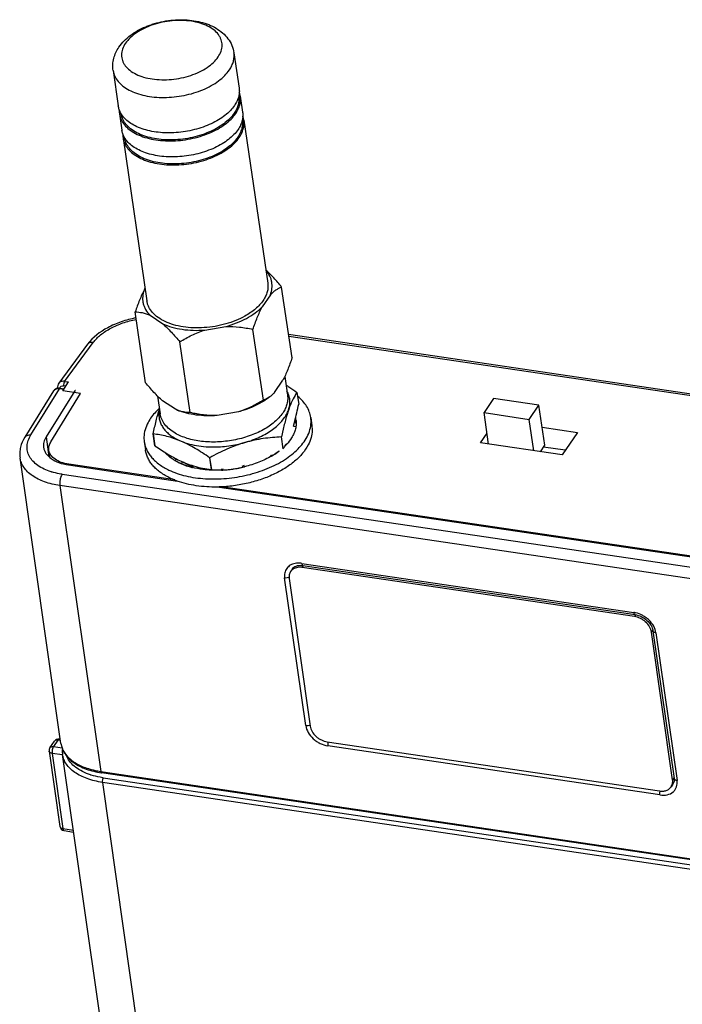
# Model space of a CAD drawing. Header units: inches. Extents: x 0 to 17, y 0 to 11.
# Tile 9 of 10: x 13.3 to 14.5, y 5.6 to 7.4. Entities that reach past the tile are written whole.
import ezdxf

# ---------------------------------------------------------------- set-up
doc = ezdxf.new("R2010")
doc.units = ezdxf.units.IN
doc.header["$LTSCALE"] = 0.935
doc.header["$MEASUREMENT"] = 0
doc.layers.get('0').update_dxf_attribs({"linetype": 'CONTINUOUS'})

msp = doc.modelspace()

# ---------------------------------------------------------------- linework, layer by layer
at = {"color": 7, "linetype": 'Continuous'}
for p, q in [((13.66268, 7.38251), (13.6726, 7.31489)), ((13.43208, 7.34868), (13.442, 7.28106)), ((13.67485, 7.29958), (13.67934, 7.26895)), ((13.44424, 7.26575), (13.44874, 7.23513)), ((13.68158, 7.25364), (13.72725, 6.94233)), ((13.45098, 7.21982), (13.49665, 6.9085)), ((13.49171, 6.93041), (13.49313, 6.93251)), ((13.77359, 6.79996), (13.75375, 6.9352)), ((13.73219, 6.92042), (13.71646, 6.89717)), ((13.49411, 6.75231), (13.47427, 6.88756)), ((13.5025, 6.88126), (13.52693, 6.86485)), ((13.607, 6.85301), (13.64717, 6.85986)), ((13.71886, 6.71907), (13.69902, 6.85431)), ((13.33928, 6.75487), (13.39419, 6.82919)), ((13.57911, 6.69524), (13.55927, 6.83048)), ((14.63244, 6.71619), (13.7671, 6.84421)), ((14.62691, 6.71358), (13.76762, 6.8407)), ((13.38339, 6.82579), (13.32837, 6.75131)), ((13.33617, 6.73656), (13.34676, 6.75376)), ((13.33928, 6.75487), (13.34676, 6.75376)), ((13.74042, 6.73385), (13.75615, 6.7571)), ((13.75972, 6.76443), (13.76493, 6.72889)), ((13.31857, 6.73658), (13.26348, 6.64808)), ((13.27501, 6.65258), (13.33001, 6.74091)), ((13.35884, 6.73665), (13.30423, 6.64894)), ((13.31857, 6.73658), (13.31857, 6.73658)), ((13.32639, 6.74164), (13.32627, 6.74247)), ((13.32656, 6.74167), (13.32627, 6.74247)), ((13.33811, 6.73971), (13.33001, 6.74091)), ((13.33166, 6.74202), (13.33887, 6.74095)), ((13.37002, 6.73155), (13.33617, 6.73656)), ((13.34171, 6.74556), (13.3376, 6.74617)), ((13.78305, 6.73398), (13.78634, 6.7115)), ((13.3135, 6.63972), (13.37002, 6.73155)), ((13.51693, 6.72688), (13.52186, 6.69324)), ((13.55089, 6.70154), (13.52645, 6.71794)), ((14.15832, 6.72216), (14.14008, 6.69522)), ((14.24476, 6.70938), (14.15832, 6.72216)), ((13.55444, 6.7), (13.55089, 6.70154)), ((13.67113, 6.69654), (13.63096, 6.68969)), ((14.22653, 6.68243), (14.24476, 6.70938)), ((14.25599, 6.63282), (14.24476, 6.70938)), ((13.77609, 6.66947), (13.77874, 6.67877)), ((13.77866, 6.67852), (13.77972, 6.67852)), ((13.77934, 6.68108), (13.77972, 6.67852)), ((13.80998, 6.6768), (13.80944, 6.6859)), ((13.80944, 6.6859), (13.81169, 6.67055)), ((14.1489, 6.63509), (14.14008, 6.69522)), ((14.14008, 6.69522), (14.22653, 6.68243)), ((14.23534, 6.62231), (14.22653, 6.68243)), ((13.75687, 6.66382), (13.75362, 6.64875)), ((13.77609, 6.66947), (13.78101, 6.66849)), ((13.81169, 6.67055), (13.81223, 6.66146)), ((14.25091, 6.66743), (14.31822, 6.65747)), ((13.30423, 6.64894), (13.30969, 6.61077)), ((13.49103, 6.64838), (13.49157, 6.6393)), ((13.50865, 6.65457), (13.51195, 6.63208)), ((13.51201, 6.63197), (13.50871, 6.65446)), ((13.75692, 6.62627), (13.75362, 6.64875)), ((14.13345, 6.63738), (14.14587, 6.65573)), ((14.31822, 6.65747), (14.28905, 6.61436)), ((13.31166, 6.60937), (13.30962, 6.62332)), ((13.49157, 6.6393), (13.49382, 6.62396)), ((13.76319, 6.63468), (13.7623, 6.63514)), ((14.28905, 6.61436), (14.13345, 6.63738)), ((14.24764, 6.62049), (14.25599, 6.63282)), ((14.29519, 6.62343), (14.25378, 6.62956)), ((13.33246, 6.06321), (13.2544, 6.60919)), ((13.3115, 6.61052), (13.31103, 6.60982)), ((13.55616, 6.60035), (13.54981, 6.60385)), ((13.55293, 6.60683), (13.54989, 6.60392)), ((13.61636, 6.60903), (13.61966, 6.58654)), ((13.61647, 6.60903), (13.61636, 6.60903)), ((13.61977, 6.58654), (13.61647, 6.60903)), ((13.73277, 6.61381), (13.73445, 6.61223)), ((13.34684, 6.59534), (13.55474, 6.56459)), ((13.34763, 6.59653), (13.34783, 6.5952)), ((13.54959, 6.56666), (13.34763, 6.59653)), ((13.56753, 6.59537), (13.56014, 6.59844)), ((13.56201, 6.59781), (13.56537, 6.60095)), ((13.56589, 6.6015), (13.57233, 6.59751)), ((13.58108, 6.59104), (13.57295, 6.59346)), ((13.58363, 6.59049), (13.58543, 6.59353)), ((13.61966, 6.58654), (13.61977, 6.58654)), ((13.63887, 6.58783), (13.63872, 6.58549)), ((13.64201, 6.58575), (13.64217, 6.58815)), ((13.67866, 6.59439), (13.67981, 6.59121)), ((13.6829, 6.59186), (13.68172, 6.59513)), ((13.33466, 6.57755), (14.86864, 6.35061)), ((13.33041, 6.55583), (13.40846, 6.00984)), ((14.86438, 6.3289), (13.33041, 6.55583)), ((13.6309, 6.55332), (14.88082, 6.36841)), ((14.88267, 6.36944), (13.63878, 6.55346)), ((13.77459, 6.39703), (13.77094, 6.39169)), ((13.79216, 6.40723), (14.42608, 6.31345)), ((13.79326, 6.39954), (13.79535, 6.40259)), ((14.42718, 6.30576), (13.79326, 6.39954)), ((13.79444, 6.40322), (14.42835, 6.30944)), ((13.79978, 6.09748), (13.75947, 6.37944)), ((13.76811, 6.37817), (13.80842, 6.0962)), ((14.42949, 6.30914), (14.42718, 6.30576)), ((14.45965, 6.27586), (14.46228, 6.27969)), ((14.49996, 5.9939), (14.45965, 6.27586)), ((14.4626, 6.27859), (14.50291, 5.99662)), ((14.4683, 6.27458), (14.50861, 5.99262)), ((13.3116, 6.05494), (13.32012, 6.0674)), ((13.32682, 6.06975), (13.3183, 6.05729)), ((13.3183, 6.05729), (13.33497, 6.05482)), ((13.33162, 6.06904), (13.32682, 6.06975)), ((13.32931, 6.07141), (13.33133, 6.07111)), ((13.8409, 6.0663), (14.47481, 5.97253)), ((14.47591, 5.96484), (13.842, 6.05861)), ((13.31004, 6.04826), (13.33056, 5.90472)), ((13.31574, 6.04426), (13.33626, 5.90072)), ((13.33565, 6.04132), (13.31574, 6.04426)), ((13.50432, 4.86142), (13.33551, 6.04231)), ((13.40846, 6.00984), (14.94243, 5.78291)), ((14.94395, 5.78024), (13.40997, 6.00717)), ((13.41151, 5.98894), (13.58008, 4.80974)), ((14.94548, 5.76201), (13.41151, 5.98894)), ((13.41321, 5.99763), (14.94719, 5.7707)), ((14.50079, 5.98571), (14.49714, 5.98037)), ((14.50272, 5.99793), (14.49996, 5.9939)), ((13.33626, 5.90072), (13.35617, 5.89777)), ((13.33854, 5.89671), (13.3567, 5.89402))]:
    msp.add_line(p, q, dxfattribs=at)
msp.add_lwpolyline([(13.33166, 6.74202), (13.32927, 6.74219), (13.32418, 6.74123), (13.32009, 6.73851), (13.31857, 6.73658)], dxfattribs=at)
for centre, radius, start, end in [((13.33524, 6.74092), 0.00523, 158.03248, 166.32226), ((13.6985, 6.77118), 0.05606, 305.40261, 308.63687), ((13.58092, 6.76577), 0.0709, 248.0638, 248.83046), ((13.58032, 6.76419), 0.06922, 248.82583, 250.38588), ((13.57986, 6.7629), 0.06784, 250.38643, 251.33271), ((13.74028, 6.66045), 0.04341, 18.09762, 24.57787), ((13.73566, 6.6751), 0.04589, 8.304, 12.735), ((13.55674, 6.68332), 0.05604, 210.86902, 210.99196), ((13.56004, 6.66083), 0.05604, 210.86902, 210.99196), ((13.62385, 6.83494), 0.20531, 268.6624, 271.45246), ((13.67147, 6.72387), 0.1282, 307.17574, 307.3505), ((13.68994, 6.70277), 0.10014, 314.84487, 316.03771), ((13.691, 6.70165), 0.09847, 315.1557, 317.1508), ((13.69244, 6.70036), 0.09666, 316.03784, 317.21515), ((13.66961, 6.69813), 0.10608, 307.01307, 307.22865), ((13.67021, 6.69734), 0.10508, 307.22838, 307.61342), ((13.36016, 6.68118), 0.08557, 261.24334, 261.58504), ((13.60602, 6.69912), 0.11064, 243.2116, 245.50199), ((13.6148, 6.72059), 0.13384, 249.31939, 251.77866), ((13.62075, 6.74036), 0.1545, 255.12469, 256.0457), ((13.6205, 6.68726), 0.10191, 247.77885, 248.99833), ((13.62139, 6.68954), 0.10436, 248.99445, 249.23645), ((13.62865, 6.80907), 0.2239, 272.56758, 273.26416), ((13.62842, 6.81272), 0.22756, 273.27029, 275.85971), ((13.62819, 6.81505), 0.22989, 275.85837, 277.36632), ((13.62819, 6.81511), 0.22996, 277.36475, 280.05107), ((13.62829, 6.81449), 0.22932, 280.05245, 280.22607), ((13.62878, 6.812), 0.22679, 280.21596, 283.81259), ((13.34929, 6.69507), 0.11825, 252.45298, 252.8882), ((13.78591, 6.38089), 0.01852, 122.02524, 124.7372), ((13.76234, 6.39328), 0.01386, 290.19895, 294.84577), ((14.41937, 6.26829), 0.04565, 77.61227, 81.56009), ((13.80233, 6.11216), 0.01476, 288.26767, 290.23241), ((13.80257, 6.11153), 0.0141, 290.22096, 293.35124), ((13.32792, 6.06206), 0.00945, 81.58485, 145.61729), ((13.86585, 6.061), 0.02401, 167.73331, 168.90968), ((13.3194, 6.0496), 0.00945, 145.61729, 188.13557), ((13.42844, 6.12314), 0.12621, 251.78065, 252.45359), ((14.4997, 5.96723), 0.02395, 167.34695, 168.91093), ((13.33992, 5.90605), 0.00945, 188.13557, 261.58485)]:
    msp.add_arc(centre, radius, start, end, dxfattribs=at)
msp.add_ellipse((13.35957, 6.73152), major_axis=(0.00078, 0.00625), ratio=0.354829, start_param=-0.008071, end_param=0.6550638, dxfattribs=at)
for points, knots in [([(13.44325, 7.39357), (13.44612, 7.3978), (13.4528, 7.40586), (13.46487, 7.41633), (13.4788, 7.42533), (13.4916, 7.43152), (13.50247, 7.43571), (13.51384, 7.43941), (13.52852, 7.44295), (13.54649, 7.44542), (13.56448, 7.44608), (13.58207, 7.44488), (13.59888, 7.44181), (13.61458, 7.43685), (13.62887, 7.42993), (13.64142, 7.42098), (13.65175, 7.40995), (13.65926, 7.39699), (13.66197, 7.38738), (13.66268, 7.38251)], [0, 0, 0, 0, 0.0581454, 0.1183614, 0.1810716, 0.2462715, 0.2797004, 0.3135666, 0.3821715, 0.4511807, 0.5196082, 0.5865489, 0.6513148, 0.7135582, 0.7733546, 0.8311973, 0.8878331, 0.9439779, 1, 1, 1, 1]), ([(13.58142, 7.44285), (13.57548, 7.44373), (13.56323, 7.44471), (13.54464, 7.444), (13.52604, 7.44119), (13.50811, 7.43637), (13.49152, 7.42974), (13.4769, 7.42152), (13.46478, 7.41202), (13.45831, 7.40463), (13.45573, 7.40081)], [0, 0, 0, 0, 0.1303103, 0.2656216, 0.4025598, 0.537599, 0.6673721, 0.7889472, 0.9001517, 1, 1, 1, 1]), ([(13.63253, 7.37466), (13.63484, 7.37806), (13.63768, 7.38349), (13.63969, 7.39113), (13.64023, 7.39671), (13.63983, 7.40221), (13.63849, 7.40757), (13.63622, 7.41272), (13.63191, 7.41941), (13.62416, 7.42702), (13.61214, 7.43429), (13.59761, 7.43977), (13.587, 7.44202), (13.58142, 7.44285)], [0, 0, 0, 0, 0.117824, 0.1726664, 0.2256682, 0.2777493, 0.3299089, 0.3831436, 0.4383513, 0.557182, 0.6902932, 0.8383783, 1, 1, 1, 1]), ([(13.43208, 7.34868), (13.43151, 7.35256), (13.43117, 7.36046), (13.43303, 7.37217), (13.43708, 7.38336), (13.44102, 7.39027), (13.44325, 7.39357)], [0, 0, 0, 0, 0.2487058, 0.4976457, 0.7475195, 1, 1, 1, 1]), ([(13.45573, 7.40081), (13.45342, 7.39741), (13.45058, 7.39199), (13.44857, 7.38434), (13.44803, 7.37876), (13.44843, 7.37326), (13.44977, 7.36791), (13.45204, 7.36275), (13.45635, 7.35606), (13.4641, 7.34846), (13.47613, 7.34119), (13.49065, 7.33571), (13.50126, 7.33345), (13.50684, 7.33262)], [0, 0, 0, 0, 0.117824, 0.1726665, 0.2256682, 0.2777494, 0.329909, 0.3831437, 0.4383513, 0.5571819, 0.690293, 0.8383782, 1, 1, 1, 1]), ([(13.50684, 7.33262), (13.51278, 7.33175), (13.52503, 7.33077), (13.54362, 7.33147), (13.56223, 7.33428), (13.58016, 7.3391), (13.59674, 7.34574), (13.61136, 7.35396), (13.62349, 7.36346), (13.62995, 7.37085), (13.63253, 7.37466)], [0, 0, 0, 0, 0.1303103, 0.2656216, 0.4025597, 0.537599, 0.667372, 0.7889471, 0.9001517, 1, 1, 1, 1]), ([(13.65399, 7.34982), (13.65574, 7.35241), (13.65878, 7.35766), (13.66188, 7.36597), (13.66329, 7.37431), (13.66307, 7.37983), (13.66268, 7.38251)], [0, 0, 0, 0, 0.270621, 0.5243971, 0.7655528, 1, 1, 1, 1]), ([(13.43208, 7.34868), (13.43262, 7.34499), (13.43487, 7.33755), (13.4414, 7.32743), (13.45082, 7.31848), (13.46283, 7.31089), (13.47709, 7.30483), (13.49322, 7.30042), (13.51082, 7.29778), (13.52939, 7.29698), (13.54845, 7.29803), (13.56749, 7.3009), (13.58598, 7.30553), (13.60343, 7.31178), (13.61936, 7.31949), (13.63336, 7.32845), (13.64505, 7.33843), (13.65138, 7.34596), (13.65399, 7.34982)], [0, 0, 0, 0, 0.0432343, 0.0887493, 0.1382899, 0.1928365, 0.2526508, 0.3174246, 0.3864276, 0.4586296, 0.532801, 0.6075985, 0.6816439, 0.7536011, 0.8222547, 0.8865985, 0.9459334, 1, 1, 1, 1]), ([(13.67173, 7.29912), (13.67211, 7.29652), (13.67232, 7.29114), (13.67095, 7.28303), (13.66794, 7.27494), (13.66498, 7.26983), (13.66328, 7.26732)], [0, 0, 0, 0, 0.2344438, 0.4756104, 0.7293587, 1, 1, 1, 1]), ([(13.67174, 7.29921), (13.67101, 7.29627), (13.66887, 7.29034), (13.66573, 7.28488), (13.66391, 7.2822)], [0, 0, 0, 0, 0.4833968, 1, 1, 1, 1]), ([(13.66616, 7.26689), (13.66791, 7.26947), (13.67095, 7.27473), (13.67405, 7.28304), (13.67546, 7.29138), (13.67524, 7.2969), (13.67485, 7.29958)], [0, 0, 0, 0, 0.2706214, 0.5243965, 0.7655526, 1, 1, 1, 1]), ([(13.6726, 7.31489), (13.67298, 7.31232), (13.67321, 7.30703), (13.67239, 7.3018), (13.67174, 7.29921)], [0, 0, 0, 0, 0.4934691, 1, 1, 1, 1]), ([(13.67485, 7.29958), (13.67474, 7.30027), (13.67426, 7.30303), (13.67348, 7.30573), (13.67274, 7.3077)], [0, 0, 0, 0, 0.2489553, 1, 1, 1, 1]), ([(13.44733, 7.26628), (13.44596, 7.26857), (13.44368, 7.27335), (13.44238, 7.27849), (13.442, 7.28106)], [0, 0, 0, 0, 0.5065623, 1, 1, 1, 1]), ([(13.66391, 7.2822), (13.66154, 7.27869), (13.65587, 7.27183), (13.64552, 7.2626), (13.63318, 7.25418), (13.61913, 7.24677), (13.60369, 7.24051), (13.58158, 7.23386), (13.55844, 7.23012), (13.53525, 7.22942), (13.5184, 7.23045), (13.50243, 7.23301), (13.48769, 7.23704), (13.47451, 7.24245), (13.46318, 7.24915), (13.45396, 7.25699), (13.44921, 7.26312), (13.44733, 7.26628)], [0, 0, 0, 0, 0.052334, 0.1093463, 0.1708748, 0.236422, 0.3052396, 0.3763999, 0.5213705, 0.5930995, 0.662836, 0.7296058, 0.7925907, 0.8511966, 0.9051364, 0.9545281, 1, 1, 1, 1]), ([(13.44387, 7.27292), (13.44384, 7.27232), (13.4438, 7.26992), (13.44398, 7.26752), (13.44424, 7.26574)], [0, 0, 0, 0, 0.2513968, 1, 1, 1, 1]), ([(13.44424, 7.26574), (13.44479, 7.26206), (13.44704, 7.25462), (13.45357, 7.24449), (13.46299, 7.23554), (13.475, 7.22796), (13.48925, 7.2219), (13.50539, 7.21749), (13.52298, 7.21485), (13.54156, 7.21404), (13.56062, 7.21509), (13.57966, 7.21797), (13.59815, 7.2226), (13.61559, 7.22885), (13.63153, 7.23655), (13.64553, 7.24552), (13.65721, 7.2555), (13.66355, 7.26303), (13.66616, 7.26689)], [0, 0, 0, 0, 0.043234, 0.08875, 0.138292, 0.1928399, 0.2526552, 0.3174296, 0.3864327, 0.4586344, 0.5328051, 0.6076018, 0.6816466, 0.7536032, 0.8222553, 0.8865984, 0.9459333, 1, 1, 1, 1]), ([(13.66328, 7.26732), (13.66073, 7.26356), (13.65457, 7.25624), (13.6432, 7.24652), (13.62958, 7.2378), (13.61408, 7.2303), (13.5971, 7.22422), (13.57911, 7.21972), (13.56059, 7.21692), (13.54204, 7.2159), (13.52397, 7.21668), (13.50685, 7.21925), (13.49115, 7.22354), (13.47728, 7.22944), (13.4656, 7.23682), (13.45779, 7.24424), (13.45309, 7.25071), (13.45037, 7.25568), (13.44841, 7.26086), (13.44762, 7.26442), (13.44736, 7.2662)], [0, 0, 0, 0, 0.0540563, 0.1133786, 0.1777092, 0.2463488, 0.3182914, 0.3923218, 0.4671041, 0.5412607, 0.6134482, 0.682437, 0.7471974, 0.8069993, 0.8615344, 0.9110647, 0.934273, 0.9566645, 0.9784811, 1, 1, 1, 1]), ([(13.67934, 7.26896), (13.67971, 7.26639), (13.67995, 7.2611), (13.67913, 7.25586), (13.67848, 7.25328)], [0, 0, 0, 0, 0.4934691, 1, 1, 1, 1]), ([(13.68158, 7.25365), (13.68148, 7.25434), (13.681, 7.25709), (13.68022, 7.2598), (13.67947, 7.26176)], [0, 0, 0, 0, 0.2489553, 1, 1, 1, 1]), ([(13.67847, 7.25319), (13.67885, 7.25059), (13.67906, 7.24521), (13.67769, 7.2371), (13.67467, 7.22901), (13.67171, 7.2239), (13.67001, 7.22138)], [0, 0, 0, 0, 0.2344438, 0.4756104, 0.7293587, 1, 1, 1, 1]), ([(13.67848, 7.25328), (13.67775, 7.25034), (13.6756, 7.24441), (13.67246, 7.23895), (13.67065, 7.23627)], [0, 0, 0, 0, 0.4833968, 1, 1, 1, 1]), ([(13.6729, 7.22096), (13.67464, 7.22354), (13.67768, 7.2288), (13.68078, 7.23711), (13.68219, 7.24545), (13.68198, 7.25097), (13.68158, 7.25365)], [0, 0, 0, 0, 0.2706214, 0.5243965, 0.7655526, 1, 1, 1, 1]), ([(13.45406, 7.22035), (13.4527, 7.22264), (13.45041, 7.22742), (13.44911, 7.23256), (13.44874, 7.23512)], [0, 0, 0, 0, 0.5065623, 1, 1, 1, 1]), ([(13.4506, 7.22699), (13.45058, 7.22639), (13.45054, 7.22399), (13.45072, 7.22159), (13.45098, 7.21981)], [0, 0, 0, 0, 0.2513968, 1, 1, 1, 1]), ([(13.67065, 7.23627), (13.66828, 7.23276), (13.66261, 7.2259), (13.65226, 7.21667), (13.63992, 7.20825), (13.62587, 7.20083), (13.61043, 7.19458), (13.58832, 7.18793), (13.56518, 7.18419), (13.54199, 7.18349), (13.52514, 7.18452), (13.50917, 7.18708), (13.49443, 7.19111), (13.48125, 7.19652), (13.46992, 7.20322), (13.4607, 7.21106), (13.45595, 7.21719), (13.45406, 7.22035)], [0, 0, 0, 0, 0.052334, 0.1093463, 0.1708748, 0.236422, 0.3052396, 0.3763999, 0.5213705, 0.5930995, 0.662836, 0.7296058, 0.7925907, 0.8511966, 0.9051364, 0.9545281, 1, 1, 1, 1]), ([(13.45098, 7.21981), (13.45152, 7.21613), (13.45377, 7.20868), (13.4603, 7.19856), (13.46973, 7.18961), (13.48173, 7.18203), (13.49599, 7.17596), (13.51213, 7.17156), (13.52972, 7.16892), (13.5483, 7.16811), (13.56736, 7.16916), (13.58639, 7.17204), (13.60488, 7.17666), (13.62233, 7.18292), (13.63826, 7.19062), (13.65226, 7.19959), (13.66395, 7.20957), (13.67028, 7.2171), (13.6729, 7.22096)], [0, 0, 0, 0, 0.043234, 0.08875, 0.138292, 0.1928399, 0.2526552, 0.3174296, 0.3864327, 0.4586344, 0.5328051, 0.6076018, 0.6816466, 0.7536032, 0.8222553, 0.8865984, 0.9459333, 1, 1, 1, 1]), ([(13.67001, 7.22138), (13.66747, 7.21763), (13.66131, 7.2103), (13.64994, 7.20059), (13.63632, 7.19187), (13.62081, 7.18437), (13.60384, 7.17829), (13.58585, 7.17379), (13.56733, 7.17099), (13.54878, 7.16997), (13.53071, 7.17075), (13.51359, 7.17332), (13.49789, 7.17761), (13.48401, 7.18351), (13.47234, 7.19089), (13.46453, 7.1983), (13.45983, 7.20477), (13.45711, 7.20975), (13.45515, 7.21492), (13.45436, 7.21849), (13.4541, 7.22027)], [0, 0, 0, 0, 0.0540563, 0.1133786, 0.1777092, 0.2463488, 0.3182914, 0.3923218, 0.4671041, 0.5412607, 0.6134482, 0.682437, 0.7471974, 0.8069993, 0.8615344, 0.9110647, 0.934273, 0.9566645, 0.9784811, 1, 1, 1, 1]), ([(13.75375, 6.9352), (13.74893, 6.94112), (13.73931, 6.95237), (13.72889, 6.96291), (13.72354, 6.96769)], [0, 0, 0, 0, 0.5155898, 1, 1, 1, 1]), ([(13.73219, 6.92042), (13.73374, 6.92434), (13.73536, 6.93047), (13.73571, 6.93873), (13.73509, 6.94476), (13.73359, 6.95065), (13.73038, 6.95837), (13.72673, 6.96365), (13.72392, 6.96688)], [0, 0, 0, 0, 0.2542638, 0.3764659, 0.4973058, 0.6185131, 0.7417706, 1, 1, 1, 1]), ([(13.72725, 6.94233), (13.72765, 6.93966), (13.72786, 6.93413), (13.72645, 6.92579), (13.72335, 6.91748), (13.72031, 6.91223), (13.71856, 6.90964)], [0, 0, 0, 0, 0.2344455, 0.4756004, 0.7293778, 1, 1, 1, 1]), ([(13.49171, 6.93041), (13.49004, 6.92721), (13.48682, 6.92052), (13.48081, 6.9063), (13.47681, 6.89516), (13.47427, 6.88756)], [0, 0, 0, 0, 0.233876, 0.4804355, 1, 1, 1, 1]), ([(13.49171, 6.93041), (13.49087, 6.92828), (13.48948, 6.92398), (13.48835, 6.9174), (13.48822, 6.91086), (13.48911, 6.90445), (13.49101, 6.89821), (13.49491, 6.89005), (13.49922, 6.88457), (13.5025, 6.88126)], [0, 0, 0, 0, 0.1286356, 0.2527246, 0.3738325, 0.4938689, 0.6147856, 0.7384668, 1, 1, 1, 1]), ([(13.73219, 6.92042), (13.73389, 6.92225), (13.73731, 6.92558), (13.74277, 6.92973), (13.74822, 6.93291), (13.75193, 6.93453), (13.75375, 6.9352)], [0, 0, 0, 0, 0.284051, 0.5415164, 0.7782988, 1, 1, 1, 1]), ([(13.53136, 6.8692), (13.52665, 6.8714), (13.51799, 6.87631), (13.50724, 6.88567), (13.50092, 6.89484), (13.49784, 6.90257), (13.49694, 6.90652), (13.49665, 6.9085)], [0, 0, 0, 0, 0.2859657, 0.5437364, 0.7782528, 0.8900069, 1, 1, 1, 1]), ([(13.71856, 6.90964), (13.71451, 6.90366), (13.70669, 6.89534), (13.69438, 6.88594), (13.68733, 6.88159), (13.68362, 6.87952)], [0, 0, 0, 0, 0.4666726, 0.7255582, 1, 1, 1, 1]), ([(13.47427, 6.88756), (13.47879, 6.88758), (13.48853, 6.88664), (13.4978, 6.88344), (13.5025, 6.88126)], [0, 0, 0, 0, 0.4661367, 1, 1, 1, 1]), ([(13.64717, 6.85986), (13.65415, 6.86174), (13.66761, 6.86615), (13.68638, 6.87473), (13.70281, 6.88491), (13.71231, 6.89294), (13.71646, 6.89717)], [0, 0, 0, 0, 0.2727486, 0.5331667, 0.7766565, 1, 1, 1, 1]), ([(13.69902, 6.85431), (13.70156, 6.86191), (13.70555, 6.87306), (13.71158, 6.88727), (13.71479, 6.89396), (13.71646, 6.89717)], [0, 0, 0, 0, 0.5195608, 0.7660822, 1, 1, 1, 1]), ([(13.47589, 6.87618), (13.46628, 6.87438), (13.44765, 6.86952), (13.41482, 6.85546), (13.39325, 6.83913), (13.38339, 6.82579)], [0, 0, 0, 0, 0.2737323, 0.5357432, 1, 1, 1, 1]), ([(13.39419, 6.82919), (13.39821, 6.83463), (13.40854, 6.84497), (13.42783, 6.85743), (13.45084, 6.86729), (13.4676, 6.87169), (13.4763, 6.87334)], [0, 0, 0, 0, 0.2134688, 0.4554564, 0.7206221, 1, 1, 1, 1]), ([(13.68362, 6.87952), (13.678, 6.87639), (13.66606, 6.87074), (13.64698, 6.86425), (13.6268, 6.85969), (13.60616, 6.85721), (13.58569, 6.85687), (13.56605, 6.8587), (13.54786, 6.86263), (13.53657, 6.86677), (13.53136, 6.8692)], [0, 0, 0, 0, 0.1224191, 0.2509383, 0.3829795, 0.5157306, 0.6463331, 0.7720702, 0.8905639, 1, 1, 1, 1]), ([(13.52693, 6.86485), (13.52974, 6.86243), (13.53531, 6.85725), (13.54629, 6.84595), (13.55412, 6.8368), (13.55927, 6.83048)], [0, 0, 0, 0, 0.2356946, 0.4826321, 1, 1, 1, 1]), ([(13.52693, 6.86485), (13.53254, 6.8623), (13.5447, 6.85799), (13.56424, 6.85394), (13.58527, 6.85213), (13.59969, 6.85246), (13.607, 6.85301)], [0, 0, 0, 0, 0.2264884, 0.471375, 0.730852, 1, 1, 1, 1]), ([(13.55927, 6.83048), (13.56672, 6.83509), (13.58213, 6.84373), (13.59854, 6.85037), (13.607, 6.85301)], [0, 0, 0, 0, 0.4968383, 1, 1, 1, 1]), ([(13.64717, 6.85986), (13.65595, 6.86016), (13.67342, 6.85931), (13.6906, 6.85622), (13.69902, 6.85431)], [0, 0, 0, 0, 0.5044252, 1, 1, 1, 1]), ([(13.39419, 6.82919), (13.39211, 6.82955), (13.3889, 6.82951), (13.38528, 6.82781), (13.38393, 6.82651), (13.38339, 6.82579)], [0, 0, 0, 0, 0.5342128, 0.7729593, 1, 1, 1, 1]), ([(13.77359, 6.79996), (13.77105, 6.79235), (13.76706, 6.78121), (13.76103, 6.76699), (13.75782, 6.76031), (13.75615, 6.7571)], [0, 0, 0, 0, 0.5195608, 0.7660822, 1, 1, 1, 1]), ([(13.33928, 6.75487), (13.33718, 6.7552), (13.33304, 6.75514), (13.32947, 6.7528), (13.32838, 6.75132)], [0, 0, 0, 0, 0.5364334, 1, 1, 1, 1]), ([(13.33928, 6.75487), (13.33891, 6.75432), (13.3383, 6.753), (13.33753, 6.75011), (13.33737, 6.74771), (13.3376, 6.74617)], [0, 0, 0, 0, 0.2188566, 0.4809205, 1, 1, 1, 1]), ([(13.33001, 6.74091), (13.32775, 6.74122), (13.32426, 6.74102), (13.32046, 6.73893), (13.31909, 6.73741), (13.31857, 6.73658)], [0, 0, 0, 0, 0.5321383, 0.7714073, 1, 1, 1, 1]), ([(13.32838, 6.75132), (13.32746, 6.75008), (13.32613, 6.74718), (13.32604, 6.74401), (13.32627, 6.74247)], [0, 0, 0, 0, 0.4979597, 1, 1, 1, 1]), ([(13.33166, 6.74202), (13.33152, 6.74204), (13.33081, 6.74196), (13.33031, 6.74136), (13.33001, 6.74091)], [0, 0, 0, 0, 0.2071508, 1, 1, 1, 1]), ([(13.33039, 6.74288), (13.33064, 6.74348), (13.33138, 6.74462), (13.33377, 6.74623), (13.33611, 6.74639), (13.3376, 6.74617)], [0, 0, 0, 0, 0.2296884, 0.4666582, 1, 1, 1, 1]), ([(13.52645, 6.71794), (13.52364, 6.72037), (13.51807, 6.72554), (13.50709, 6.73685), (13.49926, 6.746), (13.49411, 6.75231)], [0, 0, 0, 0, 0.2356946, 0.4826321, 1, 1, 1, 1]), ([(13.74042, 6.73385), (13.73985, 6.73324), (13.73767, 6.73096), (13.73532, 6.72884), (13.7335, 6.72739)], [0, 0, 0, 0, 0.2625229, 1, 1, 1, 1]), ([(13.78305, 6.73398), (13.7804, 6.73005), (13.77514, 6.72099), (13.76832, 6.70509), (13.76213, 6.68568), (13.7586, 6.67145), (13.75687, 6.66382)], [0, 0, 0, 0, 0.188749, 0.416143, 0.6883176, 1, 1, 1, 1]), ([(13.76215, 6.74784), (13.76391, 6.74676), (13.77098, 6.7423), (13.7779, 6.73761), (13.78305, 6.73398)], [0, 0, 0, 0, 0.2467765, 1, 1, 1, 1]), ([(13.76688, 6.70054), (13.76792, 6.70355), (13.76942, 6.70967), (13.7697, 6.71903), (13.76793, 6.72814), (13.76546, 6.73382), (13.76394, 6.73653)], [0, 0, 0, 0, 0.2570855, 0.5044307, 0.7494693, 1, 1, 1, 1]), ([(13.73105, 6.72542), (13.72703, 6.72222), (13.7183, 6.71613), (13.70389, 6.70831), (13.68804, 6.70164), (13.67687, 6.6981), (13.67113, 6.69654)], [0, 0, 0, 0, 0.2303771, 0.475661, 0.7332749, 1, 1, 1, 1]), ([(13.71886, 6.71907), (13.71141, 6.71446), (13.69601, 6.70582), (13.6796, 6.69918), (13.67113, 6.69654)], [0, 0, 0, 0, 0.4968383, 1, 1, 1, 1]), ([(13.73097, 6.72548), (13.72904, 6.7241), (13.72512, 6.72169), (13.72092, 6.71983), (13.71886, 6.71907)], [0, 0, 0, 0, 0.519156, 1, 1, 1, 1]), ([(13.76493, 6.7289), (13.76534, 6.72608), (13.76557, 6.72026), (13.76408, 6.71146), (13.76082, 6.70271), (13.75761, 6.69717), (13.75577, 6.69444)], [0, 0, 0, 0, 0.2344453, 0.4756081, 0.7293635, 1, 1, 1, 1]), ([(13.80944, 6.6859), (13.80889, 6.68963), (13.80695, 6.6971), (13.80168, 6.70768), (13.79414, 6.71752), (13.78791, 6.7233), (13.78451, 6.72603)], [0, 0, 0, 0, 0.2341411, 0.4751312, 0.7289529, 1, 1, 1, 1]), ([(13.52018, 6.70337), (13.51792, 6.70128), (13.50972, 6.69318), (13.50269, 6.6838), (13.49875, 6.67632)], [0, 0, 0, 0, 0.2669833, 1, 1, 1, 1]), ([(13.50865, 6.65457), (13.51037, 6.66299), (13.51388, 6.6789), (13.51821, 6.69463), (13.52058, 6.70195)], [0, 0, 0, 0, 0.5274593, 1, 1, 1, 1]), ([(13.52069, 6.70119), (13.52009, 6.69857), (13.51934, 6.69329), (13.51969, 6.68534), (13.52155, 6.6776), (13.52487, 6.67019), (13.52961, 6.6632), (13.53569, 6.6567), (13.54304, 6.65077), (13.54855, 6.64735), (13.55147, 6.64574)], [0, 0, 0, 0, 0.1176067, 0.2324641, 0.3472381, 0.4646041, 0.586953, 0.716184, 0.8536165, 1, 1, 1, 1]), ([(13.63096, 6.68969), (13.62413, 6.68919), (13.61064, 6.68883), (13.5909, 6.69031), (13.57239, 6.69376), (13.56075, 6.69746), (13.5553, 6.69965)], [0, 0, 0, 0, 0.2670273, 0.5254403, 0.7709162, 1, 1, 1, 1]), ([(13.57911, 6.69524), (13.57572, 6.69522), (13.5686, 6.69573), (13.56166, 6.69744), (13.55814, 6.69863)], [0, 0, 0, 0, 0.4768923, 1, 1, 1, 1]), ([(13.74144, 6.66693), (13.74448, 6.66941), (13.75014, 6.6745), (13.75741, 6.68282), (13.76309, 6.69144), (13.76583, 6.69751), (13.76688, 6.70054)], [0, 0, 0, 0, 0.2760031, 0.534088, 0.7748314, 1, 1, 1, 1]), ([(13.77874, 6.67877), (13.78015, 6.68402), (13.78283, 6.6949), (13.78519, 6.70585), (13.78634, 6.7115)], [0, 0, 0, 0, 0.484898, 1, 1, 1, 1]), ([(13.55072, 6.65585), (13.54678, 6.65815), (13.53956, 6.66312), (13.53069, 6.67216), (13.5255, 6.68069), (13.52292, 6.6878), (13.52213, 6.69142), (13.52186, 6.69324)], [0, 0, 0, 0, 0.2800281, 0.5360215, 0.7730548, 0.8872156, 1, 1, 1, 1]), ([(13.75577, 6.69444), (13.75146, 6.68806), (13.74311, 6.67922), (13.72996, 6.66923), (13.71836, 6.66213), (13.70557, 6.65583), (13.68698, 6.64851), (13.66214, 6.64198), (13.63157, 6.63848), (13.60626, 6.63932), (13.58708, 6.64236), (13.57383, 6.64571), (13.56169, 6.65011), (13.5542, 6.65382), (13.55072, 6.65585)], [0, 0, 0, 0, 0.1032646, 0.1606028, 0.221403, 0.2852453, 0.3515862, 0.4890498, 0.6281701, 0.762991, 0.8271226, 0.8882633, 0.94598, 1, 1, 1, 1]), ([(13.63096, 6.68969), (13.62218, 6.68939), (13.60471, 6.69024), (13.58753, 6.69333), (13.57911, 6.69524)], [0, 0, 0, 0, 0.5044252, 1, 1, 1, 1]), ([(13.78107, 6.68172), (13.78123, 6.68064), (13.78171, 6.67623), (13.78157, 6.67176), (13.78106, 6.66847)], [0, 0, 0, 0, 0.2480928, 1, 1, 1, 1]), ([(13.49875, 6.67635), (13.49641, 6.6719), (13.49268, 6.66282), (13.49115, 6.65309), (13.49103, 6.64838)], [0, 0, 0, 0, 0.5158872, 1, 1, 1, 1]), ([(13.62906, 6.62969), (13.63961, 6.62995), (13.66063, 6.63206), (13.68607, 6.63835), (13.70524, 6.64552), (13.71851, 6.65176), (13.73062, 6.65881), (13.73801, 6.66414), (13.74144, 6.66693)], [0, 0, 0, 0, 0.2632908, 0.5245769, 0.6511272, 0.7732196, 0.8897914, 1, 1, 1, 1]), ([(13.78106, 6.66847), (13.78084, 6.66702), (13.78031, 6.66411), (13.77906, 6.65979), (13.77738, 6.65549), (13.77603, 6.65267), (13.7753, 6.65127)], [0, 0, 0, 0, 0.2404376, 0.4865099, 0.7396343, 1, 1, 1, 1]), ([(13.80226, 6.64883), (13.8046, 6.65327), (13.80834, 6.66236), (13.80987, 6.67209), (13.80998, 6.6768)], [0, 0, 0, 0, 0.5158817, 1, 1, 1, 1]), ([(13.81223, 6.66146), (13.81212, 6.65675), (13.81059, 6.64701), (13.80685, 6.63793), (13.80451, 6.63348)], [0, 0, 0, 0, 0.4841183, 1, 1, 1, 1]), ([(13.26348, 6.64808), (13.25984, 6.64224), (13.25561, 6.63267), (13.25363, 6.61921), (13.25393, 6.61249), (13.2544, 6.60919)], [0, 0, 0, 0, 0.5074383, 0.7545268, 1, 1, 1, 1]), ([(13.26348, 6.64808), (13.264, 6.64892), (13.26539, 6.65046), (13.26921, 6.65261), (13.27273, 6.65286), (13.27501, 6.65257)], [0, 0, 0, 0, 0.2287951, 0.4685267, 1, 1, 1, 1]), ([(13.31364, 6.58232), (13.3047, 6.58514), (13.29214, 6.59075), (13.27897, 6.60195), (13.27215, 6.6111), (13.26821, 6.62116), (13.26737, 6.63179), (13.26965, 6.64256), (13.27297, 6.6493), (13.27501, 6.65258)], [0, 0, 0, 0, 0.2972381, 0.4264568, 0.5444873, 0.6552557, 0.7642753, 0.8775857, 1, 1, 1, 1]), ([(13.30423, 6.64894), (13.30229, 6.64581), (13.29931, 6.63927), (13.29886, 6.63203), (13.29934, 6.62869)], [0, 0, 0, 0, 0.5221679, 1, 1, 1, 1]), ([(13.30962, 6.62333), (13.30922, 6.62603), (13.30956, 6.63188), (13.31194, 6.63719), (13.3135, 6.63972)], [0, 0, 0, 0, 0.4782255, 1, 1, 1, 1]), ([(13.61636, 6.60903), (13.61182, 6.61223), (13.60276, 6.6184), (13.58469, 6.62961), (13.56638, 6.63906), (13.54791, 6.64608), (13.53458, 6.64999), (13.52156, 6.65277), (13.51295, 6.65399), (13.50871, 6.65446)], [0, 0, 0, 0, 0.1408025, 0.2783, 0.5396102, 0.6622428, 0.7794129, 0.8917146, 1, 1, 1, 1]), ([(13.53874, 6.58545), (13.54372, 6.58309), (13.5543, 6.57884), (13.57119, 6.57402), (13.58935, 6.57061), (13.60847, 6.56867), (13.62827, 6.56823), (13.65519, 6.56966), (13.68197, 6.57404), (13.7078, 6.58126), (13.72617, 6.58795), (13.74334, 6.59584), (13.75903, 6.60479), (13.773, 6.61468), (13.78843, 6.62836), (13.7978, 6.64033), (13.80227, 6.6488)], [0, 0, 0, 0, 0.0568054, 0.1171589, 0.1806681, 0.2468129, 0.3149694, 0.3844437, 0.5242793, 0.5932257, 0.6605223, 0.7255048, 0.7875929, 0.8463225, 0.9013811, 1, 1, 1, 1]), ([(13.55147, 6.64574), (13.55607, 6.6432), (13.5661, 6.6387), (13.58244, 6.63384), (13.6003, 6.6307), (13.61271, 6.62983), (13.61906, 6.62968)], [0, 0, 0, 0, 0.2251155, 0.4685458, 0.7279603, 1, 1, 1, 1]), ([(13.75362, 6.64875), (13.74195, 6.64828), (13.72435, 6.64679), (13.70108, 6.6426), (13.68359, 6.63819), (13.6663, 6.63251), (13.64361, 6.62336), (13.62719, 6.61501), (13.61647, 6.60903)], [0, 0, 0, 0, 0.2429072, 0.3664804, 0.4914463, 0.6176064, 0.7446426, 1, 1, 1, 1]), ([(13.7753, 6.65125), (13.77455, 6.64982), (13.77114, 6.64391), (13.7669, 6.63851), (13.76338, 6.6347)], [0, 0, 0, 0, 0.2383028, 1, 1, 1, 1]), ([(13.29934, 6.62869), (13.29963, 6.62667), (13.30073, 6.62261), (13.30498, 6.61477), (13.31418, 6.60618), (13.32911, 6.59898), (13.34064, 6.59626), (13.34684, 6.59534)], [0, 0, 0, 0, 0.0992216, 0.2021205, 0.4292981, 0.6955764, 1, 1, 1, 1]), ([(13.34713, 6.59661), (13.34223, 6.59736), (13.33313, 6.59956), (13.32134, 6.60538), (13.3129, 6.61331), (13.31009, 6.62006), (13.30962, 6.62333)], [0, 0, 0, 0, 0.3037058, 0.5697862, 0.79768, 1, 1, 1, 1]), ([(13.49157, 6.6393), (13.49197, 6.6366), (13.49319, 6.6312), (13.49628, 6.62339), (13.5006, 6.6159), (13.50609, 6.6088), (13.51273, 6.60214), (13.52327, 6.59369), (13.53233, 6.58849), (13.53874, 6.58545)], [0, 0, 0, 0, 0.1100686, 0.2218507, 0.3369795, 0.4568235, 0.5824524, 0.7146355, 1, 1, 1, 1]), ([(13.54099, 6.57011), (13.53458, 6.57315), (13.52552, 6.57834), (13.51497, 6.58679), (13.50834, 6.59346), (13.50284, 6.60056), (13.49853, 6.60805), (13.49544, 6.61586), (13.49421, 6.62126), (13.49382, 6.62396)], [0, 0, 0, 0, 0.2853645, 0.4175476, 0.5431765, 0.6630205, 0.7781493, 0.8899314, 1, 1, 1, 1]), ([(13.51201, 6.63197), (13.51965, 6.62659), (13.53486, 6.61647), (13.55089, 6.60766), (13.55893, 6.60385)], [0, 0, 0, 0, 0.5123561, 1, 1, 1, 1]), ([(13.80452, 6.63346), (13.80152, 6.62778), (13.79373, 6.61656), (13.77844, 6.60158), (13.75943, 6.58799), (13.73727, 6.5762), (13.71261, 6.56652), (13.68616, 6.55924), (13.65873, 6.55458), (13.64014, 6.5533), (13.63086, 6.55314)], [0, 0, 0, 0, 0.0968398, 0.2039369, 0.3212577, 0.4476793, 0.5813121, 0.719746, 0.8602588, 1, 1, 1, 1]), ([(13.73445, 6.61223), (13.73571, 6.61297), (13.74056, 6.61589), (13.74525, 6.61908), (13.74861, 6.62162)], [0, 0, 0, 0, 0.2562735, 1, 1, 1, 1]), ([(13.74894, 6.62172), (13.74782, 6.62087), (13.74317, 6.61746), (13.7383, 6.61435), (13.73453, 6.61215)], [0, 0, 0, 0, 0.2435036, 1, 1, 1, 1]), ([(13.75692, 6.62627), (13.75738, 6.62695), (13.75928, 6.62985), (13.76105, 6.63284), (13.76231, 6.63515)], [0, 0, 0, 0, 0.238355, 1, 1, 1, 1]), ([(13.33041, 6.55583), (13.32048, 6.5573), (13.30206, 6.56162), (13.28135, 6.57165), (13.26868, 6.582), (13.26156, 6.59035), (13.25662, 6.59945), (13.25487, 6.60596), (13.25441, 6.60919)], [0, 0, 0, 0, 0.3041327, 0.5701784, 0.6885311, 0.7980618, 0.9008668, 1, 1, 1, 1]), ([(13.54981, 6.60385), (13.54804, 6.60491), (13.54149, 6.60914), (13.5355, 6.6143), (13.53173, 6.61863)], [0, 0, 0, 0, 0.26458, 1, 1, 1, 1]), ([(13.54989, 6.60392), (13.55487, 6.60093), (13.56586, 6.59564), (13.57748, 6.59201), (13.58363, 6.59049)], [0, 0, 0, 0, 0.4785476, 1, 1, 1, 1]), ([(13.55893, 6.60385), (13.56332, 6.60177), (13.57203, 6.598), (13.581, 6.59487), (13.58543, 6.59352)], [0, 0, 0, 0, 0.5110607, 1, 1, 1, 1]), ([(13.73453, 6.61215), (13.72676, 6.60762), (13.70994, 6.59962), (13.69219, 6.59405), (13.68293, 6.59177)], [0, 0, 0, 0, 0.485516, 1, 1, 1, 1]), ([(13.57233, 6.59751), (13.57309, 6.59709), (13.57623, 6.59542), (13.57947, 6.59394), (13.58196, 6.59292)], [0, 0, 0, 0, 0.2436952, 1, 1, 1, 1]), ([(13.61014, 6.58601), (13.60784, 6.58622), (13.59888, 6.58719), (13.58999, 6.58881), (13.58349, 6.59043)], [0, 0, 0, 0, 0.2568711, 1, 1, 1, 1]), ([(13.58543, 6.59352), (13.59115, 6.59178), (13.60248, 6.58893), (13.61401, 6.58717), (13.61966, 6.58654)], [0, 0, 0, 0, 0.5127232, 1, 1, 1, 1]), ([(13.63868, 6.5854), (13.63627, 6.58529), (13.62675, 6.58502), (13.61722, 6.58537), (13.61014, 6.58601)], [0, 0, 0, 0, 0.2538157, 1, 1, 1, 1]), ([(13.63872, 6.58549), (13.64616, 6.58583), (13.66101, 6.58724), (13.67566, 6.59008), (13.6829, 6.59186)], [0, 0, 0, 0, 0.4998849, 1, 1, 1, 1]), ([(13.33466, 6.57755), (13.33291, 6.5778), (13.32611, 6.57893), (13.31939, 6.58054), (13.3145, 6.58205)], [0, 0, 0, 0, 0.2573525, 1, 1, 1, 1]), ([(13.33466, 6.57755), (13.33374, 6.5762), (13.33221, 6.5729), (13.33074, 6.56745), (13.33003, 6.5616), (13.33014, 6.55767), (13.33041, 6.55583)], [0, 0, 0, 0, 0.2177619, 0.4791584, 0.7516163, 1, 1, 1, 1]), ([(13.55462, 6.56448), (13.55344, 6.56491), (13.54882, 6.56661), (13.54429, 6.56854), (13.54099, 6.57011)], [0, 0, 0, 0, 0.2555638, 1, 1, 1, 1]), ([(13.63086, 6.55314), (13.61742, 6.55292), (13.59754, 6.55406), (13.57218, 6.55895), (13.56029, 6.56246), (13.55462, 6.56448)], [0, 0, 0, 0, 0.5208691, 0.7668212, 1, 1, 1, 1]), ([(13.77952, 6.40709), (13.77629, 6.40648), (13.77016, 6.40434), (13.76295, 6.39792), (13.75909, 6.38911), (13.75901, 6.38266), (13.75947, 6.37944)], [0, 0, 0, 0, 0.2601435, 0.5021517, 0.7428735, 1, 1, 1, 1]), ([(13.77536, 6.39611), (13.77492, 6.39581), (13.77325, 6.39455), (13.77182, 6.39298), (13.77093, 6.39169)], [0, 0, 0, 0, 0.2539191, 1, 1, 1, 1]), ([(13.77459, 6.39703), (13.77534, 6.39813), (13.77736, 6.40023), (13.77992, 6.40159), (13.78133, 6.40214)], [0, 0, 0, 0, 0.4683276, 1, 1, 1, 1]), ([(13.79326, 6.39954), (13.79019, 6.39999), (13.78419, 6.40008), (13.77846, 6.39808), (13.77609, 6.3966)], [0, 0, 0, 0, 0.5265323, 1, 1, 1, 1]), ([(13.79216, 6.40723), (13.79108, 6.40739), (13.78688, 6.40785), (13.78259, 6.40767), (13.77952, 6.40709)], [0, 0, 0, 0, 0.2598436, 1, 1, 1, 1]), ([(13.78133, 6.40214), (13.78224, 6.40249), (13.78648, 6.40374), (13.79104, 6.40372), (13.79444, 6.40322)], [0, 0, 0, 0, 0.2206885, 1, 1, 1, 1]), ([(13.79216, 6.40723), (13.79224, 6.40669), (13.79245, 6.40571), (13.79299, 6.40423), (13.79383, 6.40331), (13.79444, 6.40322)], [0, 0, 0, 0, 0.3380132, 0.6169998, 1, 1, 1, 1]), ([(13.76713, 6.38027), (13.7653, 6.3796), (13.76267, 6.37916), (13.76009, 6.37935), (13.75947, 6.37945)], [0, 0, 0, 0, 0.756398, 1, 1, 1, 1]), ([(13.77093, 6.39169), (13.76965, 6.38982), (13.76781, 6.38535), (13.76777, 6.38056), (13.76811, 6.37817)], [0, 0, 0, 0, 0.4836154, 1, 1, 1, 1]), ([(14.42835, 6.30944), (14.42774, 6.30953), (14.4269, 6.31045), (14.42636, 6.31193), (14.42615, 6.31291), (14.42608, 6.31345)], [0, 0, 0, 0, 0.3830002, 0.6619868, 1, 1, 1, 1]), ([(14.45965, 6.27586), (14.45915, 6.27941), (14.4564, 6.28665), (14.45021, 6.29416), (14.44388, 6.29919), (14.43691, 6.30327), (14.43109, 6.30518), (14.42718, 6.30576)], [0, 0, 0, 0, 0.2298057, 0.4832497, 0.6149007, 0.7465412, 1, 1, 1, 1]), ([(14.42835, 6.30944), (14.43246, 6.30883), (14.44072, 6.30609), (14.45135, 6.29884), (14.45919, 6.28944), (14.4621, 6.28208), (14.4626, 6.27859)], [0, 0, 0, 0, 0.2560872, 0.5261756, 0.7826048, 1, 1, 1, 1]), ([(14.4683, 6.27458), (14.46767, 6.27894), (14.46442, 6.28785), (14.45706, 6.29724), (14.4495, 6.30367), (14.44107, 6.30908), (14.43399, 6.31182), (14.42917, 6.31288)], [0, 0, 0, 0, 0.2289403, 0.480762, 0.611921, 0.7436425, 1, 1, 1, 1]), ([(14.4683, 6.27458), (14.46755, 6.27469), (14.46617, 6.27502), (14.46438, 6.27589), (14.46309, 6.27708), (14.46267, 6.27809), (14.4626, 6.27859)], [0, 0, 0, 0, 0.3045154, 0.571579, 0.7989653, 1, 1, 1, 1]), ([(13.79978, 6.09748), (13.80036, 6.09739), (13.80277, 6.0972), (13.80522, 6.09757), (13.80696, 6.09814)], [0, 0, 0, 0, 0.2427425, 1, 1, 1, 1]), ([(13.79978, 6.09748), (13.80044, 6.09287), (13.804, 6.08345), (13.81205, 6.07369), (13.82028, 6.06715), (13.82934, 6.06185), (13.83692, 6.05937), (13.842, 6.05861)], [0, 0, 0, 0, 0.229817, 0.4832495, 0.6149048, 0.7465291, 1, 1, 1, 1]), ([(13.80842, 6.0962), (13.80893, 6.09265), (13.81167, 6.08541), (13.81786, 6.0779), (13.82419, 6.07287), (13.83116, 6.06879), (13.83699, 6.06688), (13.8409, 6.0663)], [0, 0, 0, 0, 0.2298057, 0.4832497, 0.6149007, 0.7465412, 1, 1, 1, 1]), ([(13.3116, 6.05494), (13.31225, 6.05588), (13.31442, 6.05741), (13.31699, 6.05748), (13.3183, 6.05729)], [0, 0, 0, 0, 0.4643826, 1, 1, 1, 1]), ([(13.3183, 6.05729), (13.31774, 6.05648), (13.31683, 6.0545), (13.31594, 6.05123), (13.31552, 6.04773), (13.31559, 6.04537), (13.31574, 6.04426)], [0, 0, 0, 0, 0.2177356, 0.479155, 0.7516461, 1, 1, 1, 1]), ([(13.32682, 6.06975), (13.32552, 6.06994), (13.32295, 6.06986), (13.32077, 6.06834), (13.32012, 6.0674)], [0, 0, 0, 0, 0.5356174, 1, 1, 1, 1]), ([(13.32931, 6.07141), (13.32911, 6.07144), (13.32852, 6.07139), (13.32762, 6.07079), (13.32709, 6.07014), (13.32682, 6.06975)], [0, 0, 0, 0, 0.1946718, 0.5436609, 1, 1, 1, 1]), ([(13.33246, 6.06321), (13.33296, 6.05968), (13.33485, 6.05263), (13.34201, 6.03928), (13.35376, 6.02811), (13.36819, 6.01954), (13.38566, 6.01203), (13.40004, 6.00864), (13.40997, 6.00717)], [0, 0, 0, 0, 0.1047825, 0.2120363, 0.4422722, 0.5692941, 0.7048552, 1, 1, 1, 1]), ([(13.33246, 6.06321), (13.33286, 6.06035), (13.33432, 6.05463), (13.33976, 6.04354), (13.35143, 6.03097), (13.37078, 6.01957), (13.38591, 6.01458), (13.3941, 6.01261)], [0, 0, 0, 0, 0.102552, 0.2080881, 0.436985, 0.7002798, 1, 1, 1, 1]), ([(13.84229, 6.06562), (13.84217, 6.06501), (13.84181, 6.0627), (13.84176, 6.06032), (13.842, 6.05861)], [0, 0, 0, 0, 0.2635041, 1, 1, 1, 1]), ([(13.31574, 6.04426), (13.315, 6.04437), (13.31362, 6.0447), (13.31182, 6.04556), (13.31054, 6.04676), (13.31011, 6.04777), (13.31004, 6.04826)], [0, 0, 0, 0, 0.3045154, 0.571579, 0.7989653, 1, 1, 1, 1]), ([(13.33531, 6.05361), (13.33521, 6.05266), (13.33493, 6.0489), (13.33511, 6.0451), (13.33551, 6.04231)], [0, 0, 0, 0, 0.2515578, 1, 1, 1, 1]), ([(13.41151, 5.98894), (13.40158, 5.99041), (13.38316, 5.99474), (13.36245, 6.00476), (13.34978, 6.01511), (13.34266, 6.02347), (13.33772, 6.03257), (13.33597, 6.03907), (13.33551, 6.04231)], [0, 0, 0, 0, 0.304139, 0.570173, 0.6885338, 0.7980647, 0.900869, 1, 1, 1, 1]), ([(13.38898, 6.00326), (13.3837, 6.005), (13.37383, 6.00899), (13.36082, 6.01693), (13.35065, 6.02637), (13.34585, 6.03381), (13.34414, 6.0376)], [0, 0, 0, 0, 0.2875204, 0.5486604, 0.7845232, 1, 1, 1, 1]), ([(13.41321, 5.99763), (13.41122, 5.99792), (13.40352, 5.99921), (13.39591, 6.00106), (13.39039, 6.00281)], [0, 0, 0, 0, 0.2577627, 1, 1, 1, 1]), ([(13.3941, 6.01261), (13.39527, 6.01233), (13.40002, 6.01125), (13.40482, 6.01038), (13.40846, 6.00984)], [0, 0, 0, 0, 0.2457302, 1, 1, 1, 1]), ([(13.40846, 6.00984), (13.40851, 6.00948), (13.40865, 6.00883), (13.40901, 6.00785), (13.40957, 6.00723), (13.40997, 6.00717)], [0, 0, 0, 0, 0.3380132, 0.6169998, 1, 1, 1, 1]), ([(13.41321, 5.99763), (13.41284, 5.99709), (13.41223, 5.99577), (13.41145, 5.99288), (13.41129, 5.99049), (13.41151, 5.98894)], [0, 0, 0, 0, 0.2181035, 0.4799647, 1, 1, 1, 1]), ([(14.47591, 5.96484), (14.48052, 5.96415), (14.48953, 5.96418), (14.4997, 5.96885), (14.50516, 5.97489), (14.50881, 5.98215), (14.50919, 5.98853), (14.50861, 5.99262)], [0, 0, 0, 0, 0.276965, 0.5220791, 0.6384711, 0.7548372, 1, 1, 1, 1]), ([(14.49714, 5.98037), (14.49793, 5.98153), (14.49923, 5.98407), (14.49988, 5.98685), (14.50005, 5.98827)], [0, 0, 0, 0, 0.4931186, 1, 1, 1, 1]), ([(14.50005, 5.98827), (14.50011, 5.98873), (14.50026, 5.9906), (14.50016, 5.99249), (14.49996, 5.9939)], [0, 0, 0, 0, 0.2441984, 1, 1, 1, 1]), ([(14.50291, 5.99662), (14.5032, 5.99459), (14.50322, 5.99073), (14.50176, 5.98713), (14.50079, 5.98571)], [0, 0, 0, 0, 0.5442144, 1, 1, 1, 1]), ([(14.50291, 5.99662), (14.50298, 5.99613), (14.5034, 5.99511), (14.50469, 5.99392), (14.50648, 5.99305), (14.50786, 5.99273), (14.50861, 5.99262)], [0, 0, 0, 0, 0.2010347, 0.428421, 0.6954846, 1, 1, 1, 1]), ([(14.47481, 5.97253), (14.47709, 5.97219), (14.48155, 5.97198), (14.48791, 5.97322), (14.49332, 5.97599), (14.49608, 5.97882), (14.49714, 5.98037)], [0, 0, 0, 0, 0.2772701, 0.5341094, 0.7725926, 1, 1, 1, 1]), ([(14.47591, 5.96484), (14.47584, 5.96537), (14.47564, 5.9677), (14.47586, 5.97006), (14.4762, 5.97184)], [0, 0, 0, 0, 0.2286618, 1, 1, 1, 1]), ([(13.33056, 5.90472), (13.33063, 5.90423), (13.33106, 5.90321), (13.33234, 5.90202), (13.33414, 5.90115), (13.33552, 5.90083), (13.33626, 5.90072)], [0, 0, 0, 0, 0.2010347, 0.428421, 0.6954846, 1, 1, 1, 1]), ([(13.33626, 5.90072), (13.33634, 5.90018), (13.33655, 5.8992), (13.33709, 5.89772), (13.33793, 5.8968), (13.33854, 5.89671)], [0, 0, 0, 0, 0.3380132, 0.6169998, 1, 1, 1, 1])]:
    msp.add_open_spline(points, degree=3, knots=knots, dxfattribs=at)

doc.saveas('drawing.dxf')
